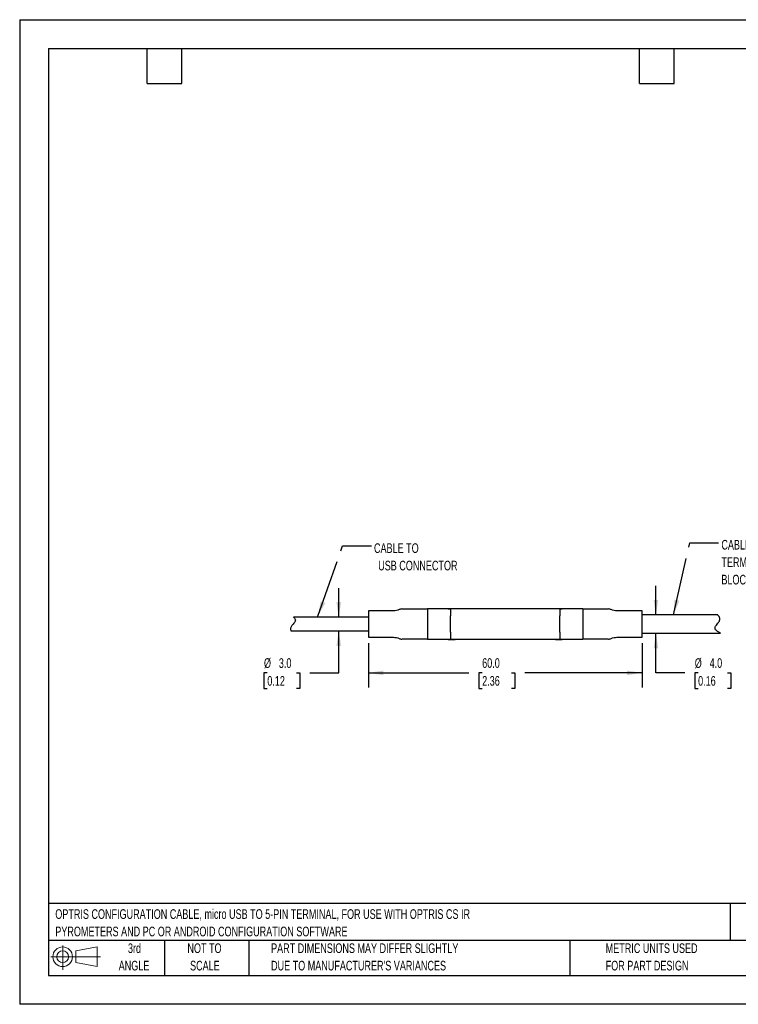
# Model space of a CAD drawing. Header units: millimetres. Extents: x 0 to 279, y 0 to 216.
# Tile 1 of 2: x 0 to 158, y 0 to 216. Entities that reach past the tile are written whole.
import ezdxf

# ---------------------------------------------------------------- set-up
doc = ezdxf.new("R2010")
doc.units = ezdxf.units.MM
doc.linetypes.add('CENTERX2', pattern=[20.32, 12.7, -2.54, 2.54, -2.54])
doc.layers.add('DIMENSIONS', color=140, linetype='Continuous', lineweight=25)
doc.layers.add('TEXT', color=140, linetype='Continuous', lineweight=25)
doc.layers.add('SLD-DEFPOINTS', color=7, linetype='Continuous')
doc.styles.add('SLDTEXTSTYLE0', font='TXT', dxfattribs={"width": 0.7})
doc.dimstyles.new('SLDDIMSTYLE0', dxfattribs={"dimtxt": 2.158008, "dimasz": 3.302, "dimexe": 0, "dimexo": 0.0625, "dimgap": 0.539502, "dimtad": 0, "dimtih": 1, "dimtoh": 1, "dimrnd": 1e-09, "dimzin": 4, "dimdsep": 46, "dimtxsty": 'SLDTEXTSTYLE0', "dimsah": 1, "dimcen": 0.09, "dimadec": 0, "dimazin": 1, "dimtfac": 1, "dimtofl": 0, "dimtmove": 0, "dimatfit": 3, "dimfxl": 0, "dimfrac": 2, "dimtolj": 1, "dimtzin": 12, "dimarcsym": 0})
doc.dimstyles.new('SLDDIMSTYLE1', dxfattribs={"dimtxt": 2.158008, "dimasz": 3.302, "dimexe": 0, "dimexo": 0.0625, "dimgap": 0.539502, "dimtad": 0, "dimtih": 1, "dimtoh": 1, "dimrnd": 1e-09, "dimzin": 4, "dimdsep": 46, "dimtxsty": 'SLDTEXTSTYLE0', "dimsah": 1, "dimcen": 0.09, "dimadec": 0, "dimazin": 1, "dimtfac": 1, "dimtmove": 0, "dimatfit": 0, "dimfxl": 0, "dimfrac": 2, "dimtolj": 1, "dimtzin": 12, "dimarcsym": 0})
doc.dimstyles.new('SLDDIMSTYLE2', dxfattribs={"dimtxt": 0.18, "dimasz": 3.302, "dimexe": 0, "dimexo": 0.0625, "dimgap": 0, "dimtad": 0, "dimtih": 1, "dimtoh": 1, "dimdec": 0, "dimrnd": 1e-09, "dimzin": 0, "dimdsep": 46, "dimtxsty": 'Standard', "dimsah": 1, "dimcen": 0.09, "dimadec": 0, "dimazin": 0, "dimtfac": 3.302, "dimtdec": 0, "dimtofl": 0, "dimtmove": 0, "dimatfit": 3, "dimfxl": 0, "dimfrac": 2, "dimtolj": 1, "dimtzin": 0, "dimarcsym": 0})

# ---------------------------------------------------------------- blocks, each defined once
blk = doc.blocks.new('Block11')
at = {"color": 7, "linetype": 'Continuous', "lineweight": 18}
for p, q in [((2.59, 5.31), (2.59, 0)), ((5.48, 4.17), (10.18, 5.03)), ((10.18, 5.03), (10.18, 0.73)), ((0, 2.88), (10.87, 2.88)), ((5.48, 1.6), (5.48, 4.17)), ((5.48, 1.6), (10.18, 0.73))]:
    blk.add_line(p, q, dxfattribs=at)
for radius in [2.15, 1.29]:
    blk.add_circle((2.59, 2.88), radius, dxfattribs=at)
blk = doc.blocks.new('Block12')
at = {"layer": 'SLD-DEFPOINTS'}
blk.add_blockref('Block11', (0, 0), dxfattribs=at)
blk = doc.blocks.new('SW_NOTE_0')
at = {"layer": 'TEXT', "color": 0, "linetype": 'CENTERX2', "lineweight": 18, "char_height": 2.1167, "attachment_point": 1, "style": 'SLDTEXTSTYLE0'}
for s, insert in [('OPTRIS CONFIGURATION CABLE, micro USB TO 5-PIN TERMINAL, FOR USE WITH OPTRIS CS IR', (0, 2.73)), ('PYROMETERS AND PC OR ANDROID CONFIGURATION SOFTWARE', (0, -1.09))]:
    blk.add_mtext(s, dxfattribs=dict(at, insert=insert))
blk = doc.blocks.new('SW_NOTE_0_3')
at = {"layer": 'TEXT', "color": 0, "linetype": 'CENTERX2', "lineweight": 18, "char_height": 2.1167, "attachment_point": 1, "style": 'SLDTEXTSTYLE0'}
for s, insert in [('PART DIMENSIONS MAY DIFFER SLIGHTLY', (0, 2.73)), ("DUE TO MANUFACTURER'S VARIANCES", (0, -1.09))]:
    blk.add_mtext(s, dxfattribs=dict(at, insert=insert))
blk = doc.blocks.new('SW_NOTE_0_4')
at = {"layer": 'TEXT', "color": 0, "linetype": 'CENTERX2', "lineweight": 18, "char_height": 2.117, "attachment_point": 2, "style": 'SLDTEXTSTYLE0'}
for s, insert in [('NOT TO', (5.26, 2.73)), ('SCALE', (5.35, -1.09))]:
    blk.add_mtext(s, dxfattribs=dict(at, insert=insert))
blk = doc.blocks.new('SW_NOTE_0_5')
at = {"layer": 'TEXT', "color": 0, "linetype": 'CENTERX2', "lineweight": 18, "char_height": 2.117, "attachment_point": 2, "style": 'SLDTEXTSTYLE0'}
for s, insert in [('3rd', (2.32, 2.73)), ('ANGLE', (2.22, -1.09))]:
    blk.add_mtext(s, dxfattribs=dict(at, insert=insert))
blk = doc.blocks.new('SW_NOTE_0_6')
at = {"layer": 'TEXT', "color": 0, "linetype": 'CENTERX2', "lineweight": 18, "char_height": 2.1167, "attachment_point": 1, "style": 'SLDTEXTSTYLE0'}
for s, insert in [('METRIC UNITS USED', (0, 2.73)), ('FOR PART DESIGN', (0, -1.09))]:
    blk.add_mtext(s, dxfattribs=dict(at, insert=insert))
blk = doc.blocks.new('_D')
at = {"layer": 'DIMENSIONS'}
for p, q in [((76.45, 79.22), (76.45, 69.5)), ((136.45, 79.22), (136.45, 69.5)), ((76.45, 72.68), (98.48, 72.68)), ((101.4, 72.68), (100.68, 72.68)), ((100.68, 72.68), (100.68, 69.25)), ((107.81, 72.68), (108.54, 72.68)), ((108.54, 72.68), (108.54, 69.25)), ((136.45, 72.68), (110.74, 72.68)), ((100.68, 69.25), (101.4, 69.25)), ((108.54, 69.25), (107.81, 69.25))]:
    blk.add_line(p, q, dxfattribs=at)
for points in [[(76.45, 72.68), (79.75, 72.17), (79.75, 73.19)], [(136.45, 72.68), (133.14, 73.19), (133.14, 72.17)]]:
    blk.add_solid(points, dxfattribs=at)
at = {"layer": 'DIMENSIONS', "char_height": 2.117, "attachment_point": 1, "style": 'SLDTEXTSTYLE0'}
for s, insert in [('60.0', (101.4, 75.89)), ('2.36', (101.4, 71.98))]:
    blk.add_mtext(s, dxfattribs=dict(at, insert=insert))
blk = doc.blocks.new('_D_1')
at = {"layer": 'DIMENSIONS'}
for p, q in [((69.95, 84.89), (69.95, 91.24)), ((69.95, 72.68), (69.95, 81.89)), ((54.29, 72.68), (53.56, 72.68)), ((53.56, 72.68), (53.56, 69.25)), ((60.7, 72.68), (61.43, 72.68)), ((61.43, 72.68), (61.43, 69.25)), ((63.6, 72.68), (69.95, 72.68)), ((53.56, 69.25), (54.29, 69.25)), ((61.43, 69.25), (60.7, 69.25))]:
    blk.add_line(p, q, dxfattribs=at)
for points in [[(69.95, 84.89), (70.46, 88.19), (69.44, 88.19)], [(69.95, 81.89), (69.44, 78.58), (70.46, 78.58)]]:
    blk.add_solid(points, dxfattribs=at)
at = {"layer": 'DIMENSIONS', "char_height": 2.117, "attachment_point": 1, "style": 'SLDTEXTSTYLE0'}
for s, insert in [('%%c', (53.56, 75.89)), ('3.0', (56.82, 75.89)), ('0.12', (54.29, 71.98))]:
    blk.add_mtext(s, dxfattribs=dict(at, insert=insert))
blk = doc.blocks.new('_D_2')
at = {"layer": 'DIMENSIONS'}
for p, q in [((139.49, 85.39), (139.49, 91.74)), ((139.49, 72.68), (139.49, 81.39)), ((145.84, 72.68), (139.49, 72.68)), ((148.74, 72.68), (148.02, 72.68)), ((148.02, 72.68), (148.02, 69.25)), ((155.16, 72.68), (155.88, 72.68)), ((155.88, 72.68), (155.88, 69.25)), ((148.02, 69.25), (148.74, 69.25)), ((155.88, 69.25), (155.16, 69.25))]:
    blk.add_line(p, q, dxfattribs=at)
for points in [[(139.49, 85.39), (140, 88.69), (138.99, 88.69)], [(139.49, 81.39), (138.99, 78.08), (140, 78.08)]]:
    blk.add_solid(points, dxfattribs=at)
at = {"layer": 'DIMENSIONS', "char_height": 2.117, "attachment_point": 1, "style": 'SLDTEXTSTYLE0'}
for s, insert in [('%%c', (148.01, 75.89)), ('4.0', (151.27, 75.89)), ('0.16', (148.74, 71.98))]:
    blk.add_mtext(s, dxfattribs=dict(at, insert=insert))
blk = doc.blocks.new('SW_NOTE_0_7')
at = {"layer": 'TEXT', "color": 0, "linetype": 'CENTERX2', "lineweight": 18, "char_height": 2.117, "attachment_point": 1, "style": 'SLDTEXTSTYLE0'}
for s, insert in [('CABLE TO', (0.6, 0.62)), ('TERMINAL', (0.6, -3.21)), ('BLOCK', (0.6, -7.03))]:
    blk.add_mtext(s, dxfattribs=dict(at, insert=insert))
blk = doc.blocks.new('SW_NOTE_0_8')
at = {"layer": 'TEXT', "color": 0, "linetype": 'CENTERX2', "lineweight": 18, "attachment_point": 1, "style": 'SLDTEXTSTYLE0'}
for s, insert, char_height in [('CABLE TO', (0.53, 0.59), 2.117), ('USB CONNECTOR', (1.45, -3.24), 2.1167)]:
    blk.add_mtext(s, dxfattribs=dict(at, insert=insert, char_height=char_height))

msp = doc.modelspace()

# ---------------------------------------------------------------- linework, layer by layer
at = {"color": 7, "linetype": 'Continuous'}
for p, q in [((0.002, 215.903), (0.002, 0.003)), ((0.002, 215.903), (279.402, 215.903)), ((279.402, 0.003), (0.002, 0.003))]:
    msp.add_line(p, q, dxfattribs=at)
for p, q in [((83.898, 86.687), (89.446, 86.687)), ((93.946, 86.787), (93.946, 86.687)), ((93.946, 86.787), (95.446, 86.787)), ((93.946, 86.687), (94.446, 86.687)), ((118.446, 86.687), (94.446, 86.687)), ((95.446, 86.787), (117.446, 86.787)), ((117.446, 86.787), (118.946, 86.787)), ((118.446, 86.687), (118.946, 86.687)), ((118.946, 86.687), (118.946, 86.787)), ((123.445, 86.687), (118.976, 86.687)), ((123.446, 86.687), (128.993, 86.687)), ((76.446, 84.887), (60.051, 84.887)), ((81.95, 86.287), (76.446, 86.287)), ((76.446, 86.287), (76.446, 80.487)), ((89.446, 85.187), (89.446, 81.587)), ((94.446, 81.587), (94.446, 85.187)), ((118.446, 81.587), (118.446, 85.187)), ((123.446, 85.187), (123.446, 81.587)), ((136.446, 86.287), (130.941, 86.287)), ((136.446, 83.387), (136.446, 86.287)), ((153.077, 85.387), (136.446, 85.387)), ((136.446, 80.487), (136.446, 83.387)), ((59.483, 81.887), (76.446, 81.887)), ((76.446, 80.487), (81.95, 80.487)), ((89.415, 80.087), (83.898, 80.087)), ((89.415, 80.087), (94.446, 80.087)), ((93.946, 80.087), (93.946, 79.987)), ((93.946, 79.987), (95.446, 79.987)), ((94.446, 80.087), (118.446, 80.087)), ((117.446, 79.987), (95.446, 79.987)), ((117.446, 79.987), (118.946, 79.987)), ((118.446, 80.087), (118.946, 80.087)), ((118.946, 79.987), (118.946, 80.087)), ((123.446, 80.087), (123.446, 80.087)), ((128.993, 80.087), (123.446, 80.087)), ((130.941, 80.487), (136.446, 80.487)), ((136.446, 81.387), (153.622, 81.387))]:
    msp.add_line(p, q)
at = {"flags": 128}
msp.add_lwpolyline([(89.446, 86.687), (89.446, 86.687)], dxfattribs=at)
for points, knots in [([(83.192, 86.556), (82.991, 86.478), (82.592, 86.321), (82.163, 86.298), (81.949, 86.287)], [0, 0, 0, 0, 0.5012749, 1, 1, 1, 1]), ([(83.835, 86.687), (83.837, 86.687), (83.84, 86.687), (83.854, 86.687), (83.873, 86.687), (83.889, 86.687), (83.898, 86.687)], [0, 0, 0, 0, 0.2041836, 0.4361412, 0.7003928, 1, 1, 1, 1]), ([(93.883, 86.687), (93.861, 86.687), (93.621, 86.687), (93.175, 86.687), (92.544, 86.687), (91.694, 86.687), (90.645, 86.687), (89.831, 86.687), (89.415, 86.687)], [0, 0, 0, 0, 0.0127011, 0.13798, 0.2691604, 0.4064721, 0.696663, 1, 1, 1, 1]), ([(89.446, 86.687), (89.446, 86.687), (89.446, 86.666), (89.445, 86.585), (89.446, 86.524), (89.446, 86.446)], [0, 0, 0, 0, 0.5, 0.5, 1, 1, 1, 1]), ([(89.446, 86.446), (89.446, 86.31), (89.446, 86.122), (89.446, 85.795), (89.446, 85.677), (89.446, 85.437), (89.446, 85.312), (89.446, 85.187)], [0, 0, 0, 0, 0.5, 0.5, 0.75, 0.75, 1, 1, 1, 1]), ([(118.446, 86.687), (118.446, 86.687), (118.446, 86.648), (118.446, 86.497), (118.446, 86.386), (118.446, 86.108), (118.446, 85.942), (118.446, 85.579), (118.446, 85.383), (118.446, 85.187)], [0, 0, 0, 0, 0.25, 0.25, 0.5, 0.5, 0.75, 0.75, 1, 1, 1, 1]), ([(123.446, 86.687), (123.446, 86.687), (123.446, 86.666), (123.446, 86.585), (123.446, 86.524), (123.446, 86.446)], [0, 0, 0, 0, 0.5, 0.5, 1, 1, 1, 1]), ([(123.446, 86.446), (123.446, 86.378), (123.446, 86.298), (123.446, 86.116), (123.446, 86.013), (123.446, 85.795), (123.446, 85.677), (123.446, 85.436), (123.446, 85.312), (123.446, 85.187)], [0, 0, 0, 0, 0.25, 0.25, 0.5, 0.5, 0.75, 0.75, 1, 1, 1, 1]), ([(128.993, 86.687), (129.01, 86.687), (129.04, 86.687), (129.051, 86.687), (129.056, 86.687)], [0, 0, 0, 0, 0.56435338, 1, 1, 1, 1]), ([(130.942, 86.287), (130.728, 86.298), (130.3, 86.321), (129.9, 86.478), (129.699, 86.556)], [0, 0, 0, 0, 0.4987251, 1, 1, 1, 1]), ([(60.051, 84.881), (60.049, 84.883), (60.036, 84.894), (60.111, 84.834), (60.269, 84.689), (60.421, 84.466), (60.462, 84.234), (60.4, 83.994), (60.223, 83.707), (60.055, 83.502), (59.961, 83.387)], [0, 0, 0, 0, 0.0229379, 0.1508026, 0.3420807, 0.5007133, 0.5948595, 0.6895296, 0.8252723, 1, 1, 1, 1]), ([(152.931, 83.387), (153.015, 83.49), (153.187, 83.7), (153.406, 84.019), (153.514, 84.357), (153.485, 84.715), (153.326, 85.052), (153.15, 85.291), (153.055, 85.401), (153.074, 85.379), (153.077, 85.375)], [0, 0, 0, 0, 0.11982965, 0.24294147, 0.34923106, 0.4553305, 0.62382827, 0.80600456, 0.96791902, 1, 1, 1, 1]), ([(59.961, 83.387), (59.829, 83.227), (59.623, 82.978), (59.425, 82.613), (59.377, 82.307), (59.421, 82.059), (59.485, 81.902), (59.484, 81.905), (59.483, 81.907)], [0, 0, 0, 0, 0.244882, 0.383654, 0.5233685, 0.6958322, 0.8742126, 1, 1, 1, 1]), ([(153.622, 81.394), (153.626, 81.392), (153.64, 81.384), (153.539, 81.44), (153.32, 81.563), (153.005, 81.76), (152.711, 81.987), (152.51, 82.23), (152.432, 82.463), (152.457, 82.691), (152.621, 83.011), (152.807, 83.237), (152.931, 83.387)], [0, 0, 0, 0, 0.0323003, 0.1232546, 0.2615461, 0.3937787, 0.5291662, 0.6369908, 0.6976105, 0.7587102, 0.8398912, 1, 1, 1, 1]), ([(81.949, 80.487), (82.163, 80.475), (82.592, 80.452), (82.991, 80.295), (83.192, 80.217)], [0, 0, 0, 0, 0.4987251, 1, 1, 1, 1]), ([(83.898, 80.087), (83.881, 80.087), (83.851, 80.087), (83.84, 80.087), (83.835, 80.087)], [0, 0, 0, 0, 0.5643534, 1, 1, 1, 1]), ([(89.446, 80.327), (89.446, 80.249), (89.445, 80.189), (89.446, 80.108), (89.446, 80.087), (89.446, 80.087)], [0, 0, 0, 0, 0.5, 0.5, 1, 1, 1, 1]), ([(89.446, 81.587), (89.446, 81.336), (89.446, 81.088), (89.446, 80.761), (89.446, 80.658), (89.446, 80.476), (89.446, 80.395), (89.446, 80.327)], [0, 0, 0, 0, 0.5, 0.5, 0.75, 0.75, 1, 1, 1, 1]), ([(118.446, 81.587), (118.446, 81.39), (118.446, 81.194), (118.446, 80.831), (118.446, 80.665), (118.446, 80.387), (118.446, 80.276), (118.446, 80.126), (118.446, 80.087), (118.446, 80.087)], [0, 0, 0, 0, 0.25, 0.25, 0.5, 0.5, 0.75, 0.75, 1, 1, 1, 1]), ([(119.008, 80.087), (119.03, 80.087), (119.27, 80.087), (119.716, 80.087), (120.347, 80.087), (121.197, 80.087), (122.246, 80.087), (123.06, 80.087), (123.476, 80.087)], [0, 0, 0, 0, 0.0127011, 0.1379799, 0.2691604, 0.406472, 0.6966629, 1, 1, 1, 1]), ([(123.446, 81.587), (123.446, 81.336), (123.446, 81.088), (123.446, 80.761), (123.446, 80.658), (123.446, 80.476), (123.446, 80.395), (123.446, 80.327)], [0, 0, 0, 0, 0.5, 0.5, 0.75, 0.75, 1, 1, 1, 1]), ([(123.446, 80.327), (123.446, 80.249), (123.446, 80.189), (123.446, 80.108), (123.446, 80.087), (123.446, 80.087)], [0, 0, 0, 0, 0.5, 0.5, 1, 1, 1, 1]), ([(129.056, 80.087), (129.054, 80.087), (129.051, 80.087), (129.038, 80.087), (129.018, 80.087), (129.002, 80.087), (128.993, 80.087)], [0, 0, 0, 0, 0.2041836, 0.4361412, 0.7003928, 1, 1, 1, 1]), ([(129.699, 80.217), (129.9, 80.295), (130.3, 80.452), (130.728, 80.475), (130.942, 80.487)], [0, 0, 0, 0, 0.5012749, 1, 1, 1, 1])]:
    msp.add_open_spline(points, degree=3, knots=knots)
for points in [[(83.804, 86.687), (83.697, 86.681), (83.484, 86.669), (83.285, 86.592), (83.185, 86.553)], [(94.446, 86.687), (94.446, 86.687), (94.446, 86.588), (94.446, 86.244), (94.446, 85.763), (94.446, 85.383), (94.446, 85.187)], [(129.706, 86.553), (129.606, 86.592), (129.407, 86.669), (129.194, 86.681), (129.088, 86.687)], [(83.185, 80.22), (83.285, 80.181), (83.484, 80.104), (83.697, 80.092), (83.804, 80.087)], [(94.446, 81.587), (94.446, 81.39), (94.446, 81.011), (94.446, 80.529), (94.446, 80.186), (94.446, 80.087), (94.446, 80.087)], [(129.088, 80.087), (129.194, 80.092), (129.407, 80.104), (129.606, 80.181), (129.706, 80.22)]]:
    msp.add_open_spline(points, degree=3)
at = {"layer": 'TEXT'}
for p, q in [((6.35, 209.55), (273.05, 209.55)), ((6.35, 209.55), (6.35, 6.35)), ((27.94, 201.93), (27.94, 209.55)), ((35.56, 201.93), (35.56, 209.55)), ((135.89, 201.93), (135.89, 209.55)), ((143.51, 201.93), (143.51, 209.55)), ((27.94, 201.93), (35.56, 201.93)), ((135.89, 201.93), (143.51, 201.93)), ((273.05, 22.126), (6.35, 22.126)), ((155.759, 22.126), (155.759, 13.97)), ((273.05, 13.97), (6.35, 13.97)), ((31.75, 13.97), (31.75, 6.35)), ((50.212, 13.97), (50.212, 6.35)), ((120.646, 13.97), (120.646, 6.35)), ((6.35, 6.35), (273.05, 6.35))]:
    msp.add_line(p, q, dxfattribs=at)

# ---------------------------------------------------------------- block references
at = {"layer": 'SLD-DEFPOINTS'}
msp.add_blockref('Block12', (6.838, 7.554), dxfattribs=at)
at = {"layer": 'TEXT', "linetype": 'CENTERX2', "lineweight": 18}
for name, p in [('SW_NOTE_0_7', (153.248, 101.214)), ('SW_NOTE_0_8', (77.152, 100.506)), ('SW_NOTE_0', (7.81, 18.119)), ('SW_NOTE_0_5', (22.847, 10.635)), ('SW_NOTE_0_4', (35.257, 10.635)), ('SW_NOTE_0_3', (55.119, 10.635)), ('SW_NOTE_0_6', (128.478, 10.635))]:
    msp.add_blockref(name, p, dxfattribs=at)

# ---------------------------------------------------------------- dimensions: what is measured, and where the dimension line sits
at = {"layer": 'DIMENSIONS'}
for base, p1, p2, picture, middle in [((69.952, 81.887), (60.045, 84.887), (59.492, 81.887), '_D_1', (69.952, 72.678)), ((139.493, 81.387), (153.067, 85.387), (153.636, 81.387), '_D_2', (139.493, 72.678))]:
    dim = msp.add_linear_dim(base=base, p1=p1, p2=p2, angle=90, text='%%c<>', dimstyle='SLDDIMSTYLE1', dxfattribs=at)
    dim.commit()
    dim.dimension.update_dxf_attribs({"geometry": picture, "text_midpoint": middle, "dimtype": 160})
dim = msp.add_linear_dim(base=(136.446, 72.678), p1=(76.446, 80.487), p2=(136.446, 80.487), dimstyle='SLDDIMSTYLE0', dxfattribs=at)
dim.commit()
dim.dimension.update_dxf_attribs({"geometry": '_D', "text_midpoint": (104.607, 72.678), "dimtype": 160})

# ---------------------------------------------------------------- leaders
at = {"layer": 'TEXT', "linetype": 'CENTERX2', "lineweight": 18}
for points in [[(65.399, 85.091), (70.804, 100.506), (77.152, 100.506)], [(143.364, 85.387), (146.898, 101.214), (153.248, 101.214)]]:
    msp.add_leader(points, dimstyle='SLDDIMSTYLE2', dxfattribs=at)

doc.saveas('drawing.dxf')
